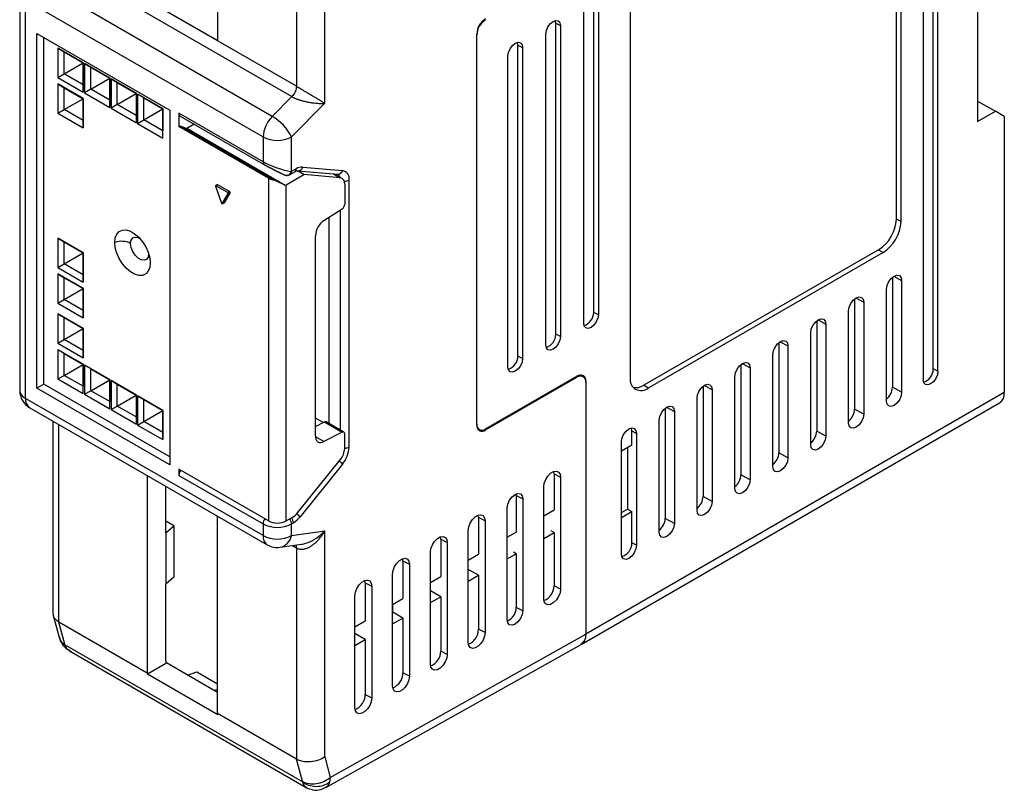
# Model space of a CAD drawing. Header units: millimetres. Extents: x 844 to 1341, y 0 to 352.
# Tile 12 of 14: x 1216 to 1295, y 116 to 178. Entities that reach past the tile are written whole.
import ezdxf

# ---------------------------------------------------------------- set-up
doc = ezdxf.new("R2010")
doc.units = ezdxf.units.MM
doc.header["$LTSCALE"] = 2

msp = doc.modelspace()

# ---------------------------------------------------------------- linework, layer by layer
at = {"color": 7, "linetype": 'Continuous', "lineweight": 25}
for p, q in [((1289.263, 149.797), (1289.263, 214.925)), ((1289.635, 149.604), (1289.635, 214.731)), ((1288.467, 214.057), (1288.467, 148.929)), ((1286.317, 161.757), (1286.317, 199.563)), ((1286.689, 161.564), (1286.689, 199.37)), ((1292.799, 198.447), (1292.799, 169.541)), ((1232.169, 192.836), (1232.169, 176.011)), ((1238.459, 189.205), (1238.459, 172.353)), ((1240.721, 170.999), (1240.721, 189.033)), ((1265.085, 186.898), (1265.085, 149.092)), ((1238.459, 172.353), (1219.508, 183.293)), ((1219.142, 182.471), (1238.093, 171.531)), ((1236.537, 169.954), (1217.587, 180.894)), ((1216.387, 179.903), (1216.387, 148.081)), ((1216.856, 179.249), (1235.806, 168.31)), ((1216.856, 147.428), (1216.856, 179.249)), ((1232.169, 176.011), (1226.564, 179.247)), ((1262.172, 154.31), (1262.172, 179.133)), ((1262.544, 178.94), (1262.544, 154.117)), ((1259.151, 177.389), (1259.113, 177.603)), ((1261.376, 153.442), (1261.376, 178.265)), ((1259.151, 177.389), (1259.523, 177.195)), ((1259.151, 152.566), (1259.151, 177.389)), ((1259.523, 177.195), (1259.523, 152.373)), ((1217.751, 176.564), (1228.357, 170.441)), ((1217.751, 148.255), (1217.751, 176.564)), ((1218.316, 148.581), (1218.316, 176.238)), ((1252.847, 145.334), (1252.847, 176.526)), ((1252.847, 145.416), (1252.847, 176.445)), ((1258.354, 151.698), (1258.354, 176.521)), ((1221.452, 174.225), (1219.429, 175.394)), ((1219.429, 175.394), (1219.429, 173.057)), ((1219.429, 175.394), (1219.929, 175.098)), ((1256.129, 175.645), (1256.091, 175.858)), ((1256.129, 175.645), (1256.501, 175.451)), ((1256.129, 150.822), (1256.129, 175.645)), ((1256.501, 175.451), (1256.501, 150.628)), ((1219.929, 175.098), (1221.446, 174.222)), ((1219.929, 173.346), (1219.929, 175.098)), ((1255.333, 149.954), (1255.333, 174.777)), ((1219.929, 173.346), (1221.446, 174.222)), ((1221.446, 174.222), (1221.452, 174.225)), ((1221.446, 174.222), (1221.446, 172.47)), ((1221.452, 171.888), (1221.452, 174.225)), ((1223.574, 173.001), (1221.55, 174.169)), ((1221.55, 174.169), (1221.55, 171.832)), ((1221.55, 174.169), (1222.051, 173.873)), ((1222.051, 173.873), (1223.568, 172.997)), ((1222.051, 172.121), (1222.051, 173.873)), ((1219.429, 173.057), (1219.929, 173.346)), ((1219.429, 173.057), (1221.452, 171.888)), ((1221.446, 172.47), (1219.929, 173.346)), ((1222.051, 172.121), (1223.568, 172.997)), ((1223.574, 173.001), (1223.568, 172.997)), ((1223.568, 172.997), (1223.568, 171.246)), ((1223.574, 170.664), (1223.574, 173.001)), ((1225.695, 171.776), (1223.671, 172.945)), ((1223.671, 172.945), (1223.671, 170.608)), ((1223.671, 172.945), (1224.172, 172.648)), ((1221.452, 171.368), (1219.429, 172.536)), ((1219.429, 172.536), (1219.429, 170.199)), ((1219.429, 172.536), (1219.929, 172.24)), ((1219.929, 172.24), (1221.446, 171.364)), ((1219.929, 170.488), (1219.929, 172.24)), ((1221.446, 172.47), (1221.452, 171.888)), ((1222.051, 172.121), (1221.55, 171.832)), ((1223.568, 171.246), (1222.051, 172.121)), ((1224.172, 172.648), (1225.689, 171.773)), ((1224.172, 170.897), (1224.172, 172.648)), ((1219.929, 170.488), (1221.446, 171.364)), ((1221.446, 171.364), (1221.452, 171.368)), ((1221.446, 171.364), (1221.446, 169.612)), ((1221.452, 169.031), (1221.452, 171.368)), ((1221.55, 171.832), (1223.574, 170.664)), ((1223.568, 171.246), (1223.574, 170.664)), ((1224.172, 170.897), (1225.689, 171.772)), ((1225.695, 171.776), (1225.689, 171.773)), ((1225.689, 171.773), (1225.689, 170.021)), ((1225.695, 169.439), (1225.695, 171.776)), ((1227.816, 170.552), (1225.793, 171.72)), ((1225.793, 171.72), (1225.793, 169.383)), ((1226.293, 171.424), (1225.793, 171.72)), ((1226.293, 171.424), (1227.81, 170.548)), ((1226.293, 169.672), (1226.293, 171.424)), ((1238.093, 171.531), (1236.537, 169.954)), ((1219.429, 170.199), (1219.929, 170.488)), ((1221.446, 169.612), (1219.929, 170.488)), ((1224.172, 170.897), (1223.671, 170.608)), ((1223.671, 170.608), (1225.695, 169.439)), ((1225.689, 170.021), (1224.172, 170.897)), ((1226.293, 169.672), (1227.81, 170.548)), ((1227.81, 170.548), (1227.816, 170.552)), ((1227.81, 170.548), (1227.81, 168.796)), ((1227.816, 168.215), (1227.816, 170.552)), ((1228.357, 170.441), (1228.357, 142.132)), ((1240.721, 170.999), (1238.069, 168.31)), ((1292.799, 171.174), (1294.213, 170.357)), ((1219.429, 170.199), (1221.452, 169.031)), ((1225.689, 170.021), (1225.695, 169.439)), ((1225.793, 169.383), (1226.293, 169.672)), ((1227.81, 168.796), (1226.293, 169.672)), ((1229.088, 170.203), (1229.088, 169.146)), ((1235.806, 166.325), (1229.088, 170.203)), ((1229.192, 169.974), (1235.91, 166.096)), ((1292.799, 169.541), (1294.213, 170.357)), ((1294.92, 169.949), (1294.213, 170.357)), ((1294.92, 169.949), (1294.92, 147.903)), ((1221.446, 169.612), (1221.452, 169.031)), ((1225.793, 169.383), (1227.816, 168.215)), ((1229.088, 169.146), (1229.193, 169.207)), ((1236.23, 165.023), (1229.088, 169.146)), ((1229.193, 169.207), (1236.706, 164.87)), ((1229.193, 169.207), (1229.71, 168.973)), ((1230.317, 169.324), (1229.71, 168.973)), ((1237.554, 164.445), (1229.71, 168.973)), ((1227.816, 168.215), (1227.81, 168.796)), ((1235.806, 168.31), (1235.806, 166.325)), ((1238.069, 165.553), (1238.069, 168.31)), ((1235.91, 166.096), (1235.924, 166.088)), ((1238.438, 165.766), (1238.069, 165.553)), ((1238.968, 165.908), (1242.135, 165.625)), ((1236.23, 165.023), (1236.23, 137.668)), ((1237.644, 164.492), (1239.059, 165.309)), ((1237.965, 165.324), (1238.334, 165.537)), ((1239.059, 165.309), (1238.55, 165.602)), ((1238.57, 165.615), (1241.736, 165.331)), ((1241.958, 165.049), (1239.059, 165.309)), ((1242.104, 165.004), (1241.501, 165.352)), ((1232.013, 164.378), (1232.486, 163.012)), ((1232.161, 164.503), (1232.02, 164.421)), ((1232.045, 164.418), (1232.186, 164.5)), ((1232.991, 163.872), (1232.045, 164.418)), ((1233.132, 163.954), (1232.186, 164.5)), ((1237.644, 137.668), (1237.644, 164.492)), ((1242.311, 164.546), (1242.311, 162.926)), ((1242.665, 143.559), (1242.665, 164.871)), ((1232.55, 162.975), (1233.023, 163.795)), ((1233.164, 163.876), (1232.691, 163.057)), ((1233.132, 163.954), (1232.991, 163.872)), ((1233.023, 163.795), (1233.164, 163.876)), ((1232.543, 162.968), (1232.684, 163.05)), ((1232.691, 163.057), (1232.55, 162.975)), ((1240.648, 161.632), (1242.11, 162.565)), ((1241.039, 161.882), (1241.039, 145.459)), ((1286.689, 161.564), (1286.317, 161.757)), ((1221.452, 159.062), (1219.429, 160.231)), ((1219.429, 160.231), (1219.429, 157.894)), ((1219.429, 160.231), (1219.929, 159.935)), ((1239.978, 144.424), (1239.978, 160.43)), ((1219.929, 159.935), (1221.446, 159.059)), ((1219.929, 158.183), (1219.929, 159.935)), ((1219.929, 158.183), (1221.446, 159.059)), ((1221.446, 159.059), (1221.452, 159.062)), ((1221.446, 159.059), (1221.446, 157.307)), ((1221.452, 156.725), (1221.452, 159.062)), ((1284.903, 159.308), (1266.165, 148.49)), ((1285.257, 159.082), (1266.518, 148.265)), ((1284.903, 159.308), (1285.257, 159.082)), ((1219.429, 157.894), (1219.929, 158.183)), ((1219.429, 157.894), (1221.452, 156.725)), ((1221.446, 157.307), (1219.929, 158.183)), ((1221.452, 156.204), (1219.429, 157.373)), ((1219.429, 157.373), (1219.429, 155.036)), ((1219.429, 157.373), (1219.929, 157.077)), ((1221.446, 157.307), (1221.452, 156.725)), ((1286.008, 157.124), (1286.008, 148.326)), ((1219.929, 157.077), (1221.446, 156.201)), ((1219.929, 155.325), (1219.929, 157.077)), ((1286.733, 156.862), (1286.733, 147.929)), ((1219.929, 155.325), (1221.446, 156.201)), ((1221.446, 156.201), (1221.452, 156.204)), ((1221.446, 156.201), (1221.446, 154.449)), ((1221.452, 153.867), (1221.452, 156.204)), ((1285.528, 147.233), (1285.528, 156.166)), ((1219.429, 155.036), (1219.929, 155.325)), ((1219.429, 155.036), (1221.452, 153.867)), ((1221.446, 154.449), (1219.929, 155.325)), ((1282.987, 155.38), (1282.987, 146.582)), ((1283.712, 155.118), (1283.712, 146.185)), ((1221.452, 153.02), (1219.429, 154.188)), ((1219.429, 154.188), (1219.429, 151.851)), ((1219.429, 154.188), (1219.929, 153.892)), ((1221.446, 154.449), (1221.452, 153.867)), ((1262.544, 154.117), (1262.172, 154.31)), ((1282.507, 145.489), (1282.507, 154.422)), ((1219.929, 153.892), (1221.446, 153.016)), ((1219.929, 152.14), (1219.929, 153.892)), ((1279.965, 153.636), (1279.965, 144.838)), ((1280.691, 153.373), (1280.691, 144.44)), ((1219.929, 152.14), (1221.446, 153.016)), ((1221.446, 153.016), (1221.452, 153.02)), ((1221.446, 153.016), (1221.446, 151.265)), ((1221.452, 150.683), (1221.452, 153.02)), ((1259.523, 152.373), (1259.151, 152.566)), ((1279.485, 143.745), (1279.485, 152.677)), ((1219.429, 151.851), (1219.929, 152.14)), ((1219.429, 151.851), (1221.452, 150.683)), ((1221.446, 151.265), (1219.929, 152.14)), ((1276.944, 151.892), (1276.944, 143.094)), ((1277.669, 151.629), (1277.669, 142.696)), ((1221.452, 150.162), (1219.429, 151.33)), ((1219.429, 151.33), (1219.429, 148.993)), ((1219.929, 151.034), (1219.429, 151.33)), ((1219.929, 151.034), (1221.446, 150.159)), ((1219.929, 149.283), (1219.929, 151.034)), ((1221.446, 151.265), (1221.452, 150.683)), ((1256.501, 150.628), (1256.129, 150.822)), ((1276.464, 142), (1276.464, 150.933)), ((1219.929, 149.283), (1221.446, 150.158)), ((1221.446, 150.159), (1221.452, 150.162)), ((1221.446, 150.159), (1221.446, 148.407)), ((1221.452, 147.825), (1221.452, 150.162)), ((1223.574, 148.937), (1221.55, 150.106)), ((1221.55, 150.106), (1221.55, 147.769)), ((1222.051, 149.81), (1221.55, 150.106)), ((1273.923, 150.147), (1273.923, 141.35)), ((1219.429, 148.993), (1219.929, 149.283)), ((1221.446, 148.407), (1219.929, 149.283)), ((1222.051, 149.81), (1223.568, 148.934)), ((1222.051, 148.058), (1222.051, 149.81)), ((1261.338, 149.18), (1261.117, 149.307)), ((1274.648, 149.885), (1274.648, 140.952)), ((1289.635, 149.604), (1289.263, 149.797)), ((1218.316, 148.581), (1217.751, 148.255)), ((1228.357, 142.785), (1218.316, 148.581)), ((1219.429, 148.993), (1221.452, 147.825)), ((1222.051, 148.058), (1223.568, 148.934)), ((1223.568, 148.934), (1223.574, 148.937)), ((1223.568, 148.934), (1223.568, 147.182)), ((1223.574, 146.6), (1223.574, 148.937)), ((1225.695, 147.713), (1223.671, 148.881)), ((1223.671, 148.881), (1223.671, 146.544)), ((1223.671, 148.881), (1224.172, 148.585)), ((1224.172, 148.585), (1225.689, 147.709)), ((1224.172, 146.833), (1224.172, 148.585)), ((1253.554, 145.008), (1260.838, 149.212)), ((1253.554, 144.926), (1260.838, 149.131)), ((1261.545, 148.804), (1261.545, 128.635)), ((1261.545, 148.722), (1261.545, 128.635)), ((1266.518, 148.265), (1266.165, 148.49)), ((1273.443, 140.256), (1273.443, 149.189)), ((1228.357, 142.132), (1217.751, 148.255)), ((1221.452, 147.825), (1221.446, 148.407)), ((1221.55, 147.769), (1222.051, 148.058)), ((1221.55, 147.769), (1223.574, 146.6)), ((1223.568, 147.182), (1222.051, 148.058)), ((1224.172, 146.833), (1225.689, 147.709)), ((1225.689, 147.709), (1225.695, 147.713)), ((1225.689, 147.709), (1225.689, 145.958)), ((1225.695, 145.376), (1225.695, 147.713)), ((1227.816, 146.488), (1225.793, 147.657)), ((1225.793, 147.657), (1225.793, 145.319)), ((1225.793, 147.657), (1226.293, 147.36)), ((1294.92, 147.903), (1261.545, 128.635)), ((1270.901, 148.403), (1270.901, 139.605)), ((1271.627, 148.141), (1271.627, 139.208)), ((1286.733, 147.929), (1286.008, 148.326)), ((1235.806, 136.488), (1216.856, 147.428)), ((1223.574, 146.6), (1223.568, 147.182)), ((1226.293, 147.36), (1227.81, 146.485)), ((1226.293, 145.609), (1226.293, 147.36)), ((1261.172, 127.811), (1294.547, 147.078)), ((1270.421, 138.512), (1270.421, 147.445)), ((1217.187, 146.695), (1236.137, 135.755)), ((1223.671, 146.544), (1224.172, 146.833)), ((1223.671, 146.544), (1225.695, 145.376)), ((1225.689, 145.958), (1224.172, 146.833)), ((1226.293, 145.609), (1227.81, 146.484)), ((1227.81, 146.485), (1227.816, 146.488)), ((1227.81, 146.485), (1227.81, 144.733)), ((1227.816, 144.151), (1227.816, 146.488)), ((1267.88, 146.659), (1267.88, 137.861)), ((1268.606, 146.397), (1268.606, 137.464)), ((1283.712, 146.185), (1282.987, 146.582)), ((1219.04, 145.626), (1219.04, 130.301)), ((1225.689, 145.958), (1225.695, 145.376)), ((1225.793, 145.319), (1226.293, 145.609)), ((1225.793, 145.319), (1227.816, 144.151)), ((1227.81, 144.733), (1226.293, 145.609)), ((1240.59, 145.513), (1239.978, 145.866)), ((1239.978, 145.197), (1240.696, 145.568)), ((1240.696, 145.568), (1242.11, 144.751)), ((1242.249, 144.76), (1240.835, 145.577)), ((1267.4, 136.768), (1267.4, 145.701)), ((1227.81, 144.733), (1227.816, 144.151)), ((1242.11, 144.751), (1240.648, 143.996)), ((1242.311, 143.454), (1242.311, 144.623)), ((1252.905, 145.044), (1253.054, 144.958)), ((1265.221, 144.851), (1265.181, 145.076)), ((1265.221, 144.851), (1265.584, 144.652)), ((1265.221, 143.72), (1265.221, 144.851)), ((1265.584, 144.652), (1265.584, 135.72)), ((1280.691, 144.44), (1279.965, 144.838)), ((1264.379, 135.024), (1264.379, 143.957)), ((1265.221, 143.72), (1264.379, 143.234)), ((1264.859, 143.511), (1264.859, 138.612)), ((1277.669, 142.696), (1276.944, 143.094)), ((1238.545, 138.298), (1241.958, 142.543)), ((1242.135, 142.192), (1238.749, 137.98)), ((1236.23, 137.668), (1229.088, 141.791)), ((1229.088, 141.791), (1229.088, 141.301)), ((1259.008, 141.428), (1258.987, 141.605)), ((1259.008, 141.428), (1259.529, 141.157)), ((1259.008, 141.428), (1259.008, 138.547)), ((1226.564, 141.282), (1226.564, 125.522)), ((1229.088, 141.301), (1235.806, 137.423)), ((1259.529, 141.157), (1259.529, 132.224)), ((1274.648, 140.952), (1273.923, 141.35)), ((1228.052, 136.707), (1228.052, 140.423)), ((1255.996, 139.689), (1255.984, 139.818)), ((1258.186, 131.449), (1258.186, 140.382)), ((1255.996, 139.689), (1256.517, 139.418)), ((1255.996, 139.689), (1255.996, 136.778)), ((1256.517, 139.418), (1256.517, 130.485)), ((1271.627, 139.208), (1270.901, 139.605)), ((1255.28, 129.771), (1255.28, 138.704)), ((1258.186, 138.064), (1259.008, 138.547)), ((1264.379, 138.335), (1264.859, 138.612)), ((1264.379, 137.926), (1265.221, 138.413)), ((1264.859, 138.612), (1265.221, 138.413)), ((1265.221, 135.918), (1265.221, 138.413)), ((1228.693, 137.265), (1228.052, 137.635)), ((1232.169, 122.286), (1232.169, 138.046)), ((1237.644, 137.668), (1238.192, 137.984)), ((1238.069, 137.423), (1238.219, 137.51)), ((1252.984, 137.95), (1252.963, 138.127)), ((1252.984, 137.95), (1253.505, 137.679)), ((1252.984, 137.95), (1252.984, 135.008)), ((1253.505, 137.679), (1253.505, 128.746)), ((1268.606, 137.464), (1267.88, 137.861)), ((1228.052, 136.707), (1228.693, 137.265)), ((1228.052, 136.707), (1228.052, 132.624)), ((1228.693, 137.265), (1228.693, 133.183)), ((1235.806, 137.423), (1235.806, 136.488)), ((1238.069, 136.488), (1238.069, 137.423)), ((1238.069, 136.488), (1240.721, 136.862)), ((1240.721, 118.827), (1240.721, 136.862)), ((1252.161, 127.971), (1252.161, 136.904)), ((1255.28, 136.357), (1255.996, 136.778)), ((1258.186, 136.273), (1259.008, 136.74)), ((1259.008, 136.74), (1258.785, 136.869)), ((1259.008, 136.74), (1259.008, 132.495)), ((1249.972, 136.211), (1249.95, 136.388)), ((1249.972, 136.211), (1250.493, 135.94)), ((1249.972, 136.211), (1249.972, 133.239)), ((1250.493, 135.94), (1250.493, 127.007)), ((1265.584, 135.72), (1265.221, 135.918)), ((1237.161, 135.557), (1238.867, 135.797)), ((1238.459, 135.507), (1238.459, 118.655)), ((1249.149, 126.232), (1249.149, 135.165)), ((1255.996, 135.031), (1255.773, 135.16)), ((1246.959, 134.472), (1246.938, 134.649)), ((1246.959, 134.472), (1247.48, 134.201)), ((1246.959, 134.472), (1246.959, 131.47)), ((1252.161, 134.525), (1252.984, 135.008)), ((1252.165, 133.795), (1252.165, 134.527)), ((1255.28, 134.625), (1255.996, 135.031)), ((1255.996, 135.031), (1255.996, 130.756)), ((1247.48, 134.201), (1247.48, 125.268)), ((1252.161, 133.793), (1252.165, 133.795)), ((1252.984, 133.322), (1252.165, 133.795)), ((1228.693, 133.183), (1228.052, 132.624)), ((1243.947, 132.733), (1243.926, 132.911)), ((1243.947, 132.733), (1244.468, 132.462)), ((1243.947, 132.733), (1243.947, 129.7)), ((1246.137, 124.493), (1246.137, 133.426)), ((1249.149, 132.756), (1249.972, 133.239)), ((1249.153, 132.087), (1249.153, 132.758)), ((1252.161, 132.856), (1252.984, 133.322)), ((1252.984, 133.322), (1252.984, 129.017)), ((1228.052, 126.511), (1228.052, 132.624)), ((1244.468, 132.462), (1244.468, 123.529)), ((1249.149, 132.084), (1249.153, 132.087)), ((1249.972, 131.614), (1249.153, 132.087)), ((1259.529, 132.224), (1259.008, 132.495)), ((1243.125, 122.754), (1243.125, 131.687)), ((1246.137, 130.986), (1246.959, 131.47)), ((1249.149, 131.147), (1249.972, 131.614)), ((1249.972, 131.614), (1249.972, 127.278)), ((1246.137, 130.376), (1246.141, 130.378)), ((1246.141, 130.378), (1246.141, 130.989)), ((1246.959, 129.905), (1246.141, 130.378)), ((1256.517, 130.485), (1255.996, 130.756)), ((1219.063, 130.121), (1219.531, 128.374)), ((1226.564, 125.522), (1219.508, 129.595)), ((1219.984, 127.819), (1219.508, 129.595)), ((1243.125, 129.217), (1243.947, 129.7)), ((1246.137, 129.439), (1246.959, 129.905)), ((1246.959, 129.905), (1246.959, 125.539)), ((1243.129, 128.67), (1243.129, 129.22)), ((1253.505, 128.746), (1252.984, 129.017)), ((1219.531, 128.374), (1219.655, 128.045)), ((1241.159, 117.196), (1261.545, 128.635)), ((1243.125, 128.667), (1243.129, 128.67)), ((1243.125, 127.73), (1243.947, 128.197)), ((1243.947, 128.197), (1243.129, 128.67)), ((1243.947, 128.197), (1243.947, 123.8)), ((1238.939, 116.844), (1220, 127.778)), ((1220.368, 127.287), (1239.23, 116.398)), ((1240.815, 116.388), (1261.165, 127.808)), ((1250.493, 127.007), (1249.972, 127.278)), ((1228.104, 126.326), (1228.052, 126.511)), ((1226.585, 125.448), (1228.104, 126.326)), ((1232.169, 123.979), (1228.104, 126.326)), ((1226.564, 125.522), (1226.585, 125.448)), ((1226.585, 125.448), (1232.187, 122.214)), ((1229.785, 125.355), (1230.524, 125.608)), ((1230.524, 125.608), (1232.169, 124.659)), ((1247.48, 125.268), (1246.959, 125.539)), ((1232.169, 124.22), (1231.906, 124.131)), ((1244.468, 123.529), (1243.947, 123.8)), ((1238.459, 118.655), (1232.169, 122.286)), ((1232.187, 122.214), (1232.169, 122.286)), ((1238.934, 116.88), (1238.459, 118.655)), ((1240.721, 118.827), (1241.159, 117.196))]:
    msp.add_line(p, q, dxfattribs=at)
at = {"color": 8, "linetype": 'Continuous', "lineweight": 25}
for p, q in [((1241.42, 165.36), (1241.958, 165.049)), ((1241.958, 162.468), (1241.958, 144.928)), ((1226.674, 159.001), (1226.674, 158.977)), ((1286.115, 157.2), (1286.733, 156.862)), ((1283.094, 155.456), (1283.712, 155.118)), ((1280.072, 153.712), (1280.691, 153.373)), ((1277.051, 151.968), (1277.669, 151.629)), ((1274.03, 150.224), (1274.648, 149.885)), ((1260.767, 149.171), (1260.838, 149.131)), ((1261.541, 148.806), (1261.545, 148.804)), ((1271.008, 148.48), (1271.627, 148.141)), ((1267.987, 146.735), (1268.606, 146.397)), ((1219.508, 129.595), (1219.508, 145.355)), ((1253.554, 144.926), (1253.48, 144.969)), ((1240.648, 143.996), (1239.979, 144.382)), ((1238.135, 135.694), (1238.459, 135.507))]:
    msp.add_line(p, q, dxfattribs=at)
at = {"color": 7, "linetype": 'Continuous', "lineweight": 25, "flags": 128}
for points in [[(1258.354, 176.521), (1258.399, 176.805), (1258.525, 177.097), (1258.715, 177.352), (1258.939, 177.533), (1259.162, 177.61), (1259.352, 177.574), (1259.478, 177.428), (1259.523, 177.195)], [(1255.333, 174.777), (1255.377, 175.06), (1255.504, 175.352), (1255.694, 175.608), (1255.917, 175.789), (1256.141, 175.866), (1256.33, 175.829), (1256.457, 175.684), (1256.501, 175.451)], [(1232.045, 164.418), (1232.036, 164.422), (1232.028, 164.423), (1232.02, 164.421), (1232.015, 164.416), (1232.011, 164.409), (1232.009, 164.4), (1232.01, 164.389), (1232.013, 164.378)], [(1223.973, 159.883), (1224.014, 160.25), (1224.135, 160.548), (1224.329, 160.76), (1224.584, 160.874), (1224.886, 160.883), (1225.217, 160.786), (1225.558, 160.589), (1225.889, 160.304), (1226.191, 159.947), (1226.446, 159.538), (1226.64, 159.102), (1226.761, 158.665), (1226.802, 158.25)], [(1226.802, 158.25), (1226.761, 157.883), (1226.64, 157.585), (1226.446, 157.372), (1226.191, 157.259), (1225.889, 157.25), (1225.558, 157.347), (1225.217, 157.544), (1224.886, 157.829), (1224.584, 158.186), (1224.329, 158.595), (1224.135, 159.03), (1224.014, 159.468), (1223.973, 159.883)], [(1226.674, 158.977), (1226.631, 158.717), (1226.506, 158.539), (1226.314, 158.463), (1226.078, 158.5), (1225.828, 158.645), (1225.592, 158.88), (1225.4, 159.177), (1225.275, 159.499), (1225.232, 159.809)], [(1285.528, 156.166), (1285.574, 156.459), (1285.705, 156.76), (1285.9, 157.024), (1286.131, 157.21), (1286.361, 157.29), (1286.557, 157.252), (1286.688, 157.102), (1286.733, 156.862)], [(1282.507, 154.422), (1282.553, 154.714), (1282.683, 155.016), (1282.879, 155.279), (1283.109, 155.466), (1283.34, 155.546), (1283.536, 155.508), (1283.666, 155.357), (1283.712, 155.118)], [(1262.544, 154.117), (1262.5, 153.833), (1262.373, 153.541), (1262.184, 153.285), (1261.96, 153.105), (1261.736, 153.027), (1261.547, 153.064), (1261.42, 153.21), (1261.376, 153.442)], [(1279.485, 152.677), (1279.531, 152.97), (1279.662, 153.272), (1279.857, 153.535), (1280.088, 153.721), (1280.319, 153.802), (1280.514, 153.764), (1280.645, 153.613), (1280.691, 153.373)], [(1259.523, 152.373), (1259.478, 152.089), (1259.352, 151.797), (1259.162, 151.541), (1258.939, 151.361), (1258.715, 151.283), (1258.525, 151.32), (1258.399, 151.466), (1258.354, 151.698)], [(1276.464, 150.933), (1276.51, 151.226), (1276.641, 151.527), (1276.836, 151.791), (1277.067, 151.977), (1277.297, 152.057), (1277.493, 152.019), (1277.624, 151.869), (1277.669, 151.629)], [(1256.501, 150.628), (1256.457, 150.344), (1256.33, 150.052), (1256.141, 149.797), (1255.917, 149.616), (1255.694, 149.539), (1255.504, 149.576), (1255.377, 149.721), (1255.333, 149.954)], [(1273.443, 149.189), (1273.489, 149.482), (1273.619, 149.783), (1273.815, 150.047), (1274.045, 150.233), (1274.276, 150.313), (1274.472, 150.275), (1274.602, 150.125), (1274.648, 149.885)], [(1289.635, 149.604), (1289.591, 149.32), (1289.464, 149.028), (1289.275, 148.772), (1289.051, 148.592), (1288.828, 148.514), (1288.638, 148.551), (1288.511, 148.697), (1288.467, 148.929)], [(1270.421, 147.445), (1270.467, 147.738), (1270.598, 148.039), (1270.793, 148.303), (1271.024, 148.489), (1271.255, 148.569), (1271.45, 148.531), (1271.581, 148.381), (1271.627, 148.141)], [(1286.733, 147.929), (1286.688, 147.636), (1286.557, 147.335), (1286.361, 147.071), (1286.131, 146.885), (1285.9, 146.805), (1285.705, 146.843), (1285.574, 146.993), (1285.528, 147.233)], [(1267.4, 145.701), (1267.446, 145.994), (1267.577, 146.295), (1267.772, 146.559), (1268.003, 146.745), (1268.233, 146.825), (1268.429, 146.787), (1268.56, 146.637), (1268.606, 146.397)], [(1283.712, 146.185), (1283.666, 145.892), (1283.536, 145.591), (1283.34, 145.327), (1283.109, 145.141), (1282.879, 145.06), (1282.683, 145.098), (1282.553, 145.249), (1282.507, 145.489)], [(1264.379, 143.957), (1264.425, 144.249), (1264.555, 144.551), (1264.751, 144.814), (1264.981, 145.001), (1265.212, 145.081), (1265.408, 145.043), (1265.538, 144.892), (1265.584, 144.652)], [(1280.691, 144.44), (1280.645, 144.148), (1280.514, 143.846), (1280.319, 143.583), (1280.088, 143.396), (1279.857, 143.316), (1279.662, 143.354), (1279.531, 143.505), (1279.485, 143.745)], [(1277.669, 142.696), (1277.624, 142.403), (1277.493, 142.102), (1277.297, 141.838), (1277.067, 141.652), (1276.836, 141.572), (1276.641, 141.61), (1276.51, 141.76), (1276.464, 142)], [(1258.186, 140.382), (1258.226, 140.67), (1258.343, 140.971), (1258.522, 141.247), (1258.741, 141.466), (1258.974, 141.601), (1259.194, 141.635), (1259.372, 141.565), (1259.489, 141.399), (1259.529, 141.157)], [(1274.648, 140.952), (1274.602, 140.659), (1274.472, 140.358), (1274.276, 140.094), (1274.045, 139.908), (1273.815, 139.828), (1273.619, 139.866), (1273.489, 140.016), (1273.443, 140.256)], [(1255.28, 138.704), (1255.327, 139.004), (1255.461, 139.314), (1255.662, 139.584), (1255.898, 139.775), (1256.135, 139.858), (1256.336, 139.819), (1256.47, 139.664), (1256.517, 139.418)], [(1271.627, 139.208), (1271.581, 138.915), (1271.45, 138.614), (1271.255, 138.35), (1271.024, 138.164), (1270.793, 138.084), (1270.598, 138.122), (1270.467, 138.272), (1270.421, 138.512)], [(1252.161, 136.904), (1252.202, 137.192), (1252.319, 137.493), (1252.497, 137.769), (1252.716, 137.988), (1252.95, 138.123), (1253.169, 138.157), (1253.348, 138.087), (1253.464, 137.921), (1253.505, 137.679)], [(1268.606, 137.464), (1268.56, 137.171), (1268.429, 136.87), (1268.233, 136.606), (1268.003, 136.42), (1267.772, 136.34), (1267.577, 136.378), (1267.446, 136.528), (1267.4, 136.768)], [(1249.149, 135.165), (1249.19, 135.453), (1249.306, 135.754), (1249.485, 136.03), (1249.704, 136.249), (1249.937, 136.384), (1250.157, 136.418), (1250.335, 136.348), (1250.452, 136.182), (1250.493, 135.94)], [(1265.584, 135.72), (1265.538, 135.427), (1265.408, 135.125), (1265.212, 134.862), (1264.981, 134.676), (1264.751, 134.595), (1264.555, 134.633), (1264.425, 134.784), (1264.379, 135.024)], [(1246.137, 133.426), (1246.177, 133.714), (1246.294, 134.015), (1246.473, 134.291), (1246.692, 134.51), (1246.925, 134.645), (1247.144, 134.679), (1247.323, 134.609), (1247.44, 134.443), (1247.48, 134.201)], [(1243.125, 131.687), (1243.165, 131.975), (1243.282, 132.276), (1243.46, 132.552), (1243.68, 132.771), (1243.913, 132.906), (1244.132, 132.94), (1244.311, 132.87), (1244.428, 132.704), (1244.468, 132.462)], [(1259.529, 132.224), (1259.489, 131.935), (1259.372, 131.635), (1259.194, 131.358), (1258.974, 131.14), (1258.741, 131.005), (1258.522, 130.971), (1258.343, 131.041), (1258.226, 131.207), (1258.186, 131.449)], [(1256.517, 130.485), (1256.47, 130.185), (1256.336, 129.875), (1256.135, 129.605), (1255.898, 129.414), (1255.662, 129.331), (1255.461, 129.37), (1255.327, 129.525), (1255.28, 129.771)], [(1253.505, 128.746), (1253.464, 128.458), (1253.348, 128.157), (1253.169, 127.881), (1252.95, 127.662), (1252.716, 127.527), (1252.497, 127.493), (1252.319, 127.563), (1252.202, 127.729), (1252.161, 127.971)], [(1250.493, 127.007), (1250.452, 126.719), (1250.335, 126.418), (1250.157, 126.142), (1249.937, 125.923), (1249.704, 125.788), (1249.485, 125.754), (1249.306, 125.824), (1249.19, 125.99), (1249.149, 126.232)], [(1247.48, 125.268), (1247.44, 124.98), (1247.323, 124.679), (1247.144, 124.403), (1246.925, 124.184), (1246.692, 124.049), (1246.473, 124.015), (1246.294, 124.085), (1246.177, 124.251), (1246.137, 124.493)], [(1244.468, 123.529), (1244.428, 123.241), (1244.311, 122.94), (1244.132, 122.664), (1243.913, 122.445), (1243.68, 122.31), (1243.46, 122.276), (1243.282, 122.346), (1243.165, 122.512), (1243.125, 122.754)]]:
    msp.add_lwpolyline(points, dxfattribs=at)
at = {"color": 8, "linetype": 'Continuous', "lineweight": 25, "flags": 128}
msp.add_lwpolyline([(1225.232, 159.809), (1225.275, 160.069), (1225.4, 160.248), (1225.592, 160.323), (1225.828, 160.286), (1225.974, 160.213)], dxfattribs=at)
at = {"color": 7, "linetype": 'Continuous', "lineweight": 25}
for centre, radius, start, end in [((1254.382, 176.456), 1.537, 122.60548, 177.39452), ((1254.382, 176.375), 1.537, 122.60548, 177.39452), ((1229.336, 170.177), 0.249, 173.97747, 234.71035), ((1238.303, 168.184), 2.5, 134.92313, 177.11776), ((1234.53, 166.549), 3.952, 26.44708, 59.47779), ((1236.937, 170.493), 2.459, 242.60967, 297.39033), ((1238.93, 164.989), 0.92, 87.64224, 122.34928), ((1236.866, 166.179), 1.319, 241.20266, 263.03649), ((1237.294, 166.895), 1.549, 298.23578, 299.9895), ((1241.877, 164.617), 0.44, 350.74812, 79.45322), ((1242.014, 164.977), 0.66, 350.74812, 79.45322), ((1232.172, 164.481), 0.024, 52.8186, 115.87094), ((1237.131, 165.384), 1.029, 294.2337, 299.91406), ((1232.958, 163.813), 0.0675, 344.0093, 60.46757), ((1233.099, 163.895), 0.0675, 344.0093, 60.46757), ((1232.56, 163.036), 0.0774, 198.27147, 237.25204), ((1232.532, 162.987), 0.0216, 230.10037, 325.43351), ((1232.675, 163.066), 0.018, 300.3955, 331.00368), ((1241.848, 162.948), 0.464, 304.46664, 357.26576), ((1241.524, 160.356), 1.548, 124.46664, 177.26576), ((1283.247, 161.897), 3.074, 302.60548, 357.39452), ((1283.579, 161.706), 3.114, 302.60548, 357.39452), ((1224.519, 158.415), 1.566, 62.92751, 110.39731), ((1261.06, 154.315), 1.112, 287.93321, 359.76082), ((1258.038, 152.571), 1.112, 287.93321, 359.76082), ((1255.017, 150.826), 1.112, 287.93321, 359.76082), ((1261.114, 148.874), 0.437, 350.78596, 129.20329), ((1261.114, 148.792), 0.437, 350.78596, 129.20329), ((1288.151, 149.802), 1.112, 287.93321, 359.76082), ((1265.959, 148.951), 0.885, 170.78596, 309.20329), ((1265.554, 149.376), 1.076, 257.08492, 304.55781), ((1217.987, 148.081), 1.6, 180, 240.00269), ((1284.717, 148.392), 1.293, 308.87141, 357.08236), ((1294.064, 147.793), 0.863, 304.05635, 7.25583), ((1281.695, 146.648), 1.293, 308.87141, 357.08236), ((1240.773, 145.446), 0.144, 64.71696, 122.51678), ((1253.278, 145.346), 0.437, 170.78596, 309.20329), ((1253.278, 145.264), 0.437, 170.78596, 309.20329), ((1242.184, 144.645), 0.129, 350.13268, 124.66309), ((1278.674, 144.904), 1.293, 308.87141, 357.08236), ((1240.403, 144.35), 0.431, 170.13268, 304.66309), ((1240.778, 143.525), 1.535, 320.22793, 357.36071), ((1240.365, 143.665), 2.302, 320.22793, 357.36071), ((1275.653, 143.16), 1.293, 308.87141, 357.08236), ((1229.844, 141.268), 0.756, 144.29615, 177.48976), ((1272.631, 141.415), 1.293, 308.87141, 357.08236), ((1269.61, 139.671), 1.293, 308.87141, 357.08236), ((1237.519, 139.099), 1.302, 301.1059, 322.02127), ((1236.937, 139.033), 1.537, 242.60967, 297.39033), ((1237.21, 139.182), 1.952, 301.1059, 322.02127), ((1266.589, 137.927), 1.293, 308.87141, 357.08236), ((1236.937, 139.607), 2.459, 242.60967, 297.39033), ((1236.937, 138.672), 2.459, 242.60967, 297.39033), ((1264.055, 135.923), 1.166, 287.86089, 359.77115), ((1236.937, 137.141), 1.6, 240.00269, 278.01804), ((1257.736, 132.492), 1.273, 291.31512, 0.15252), ((1254.783, 130.779), 1.213, 294.46657, 358.90463), ((1251.711, 129.014), 1.273, 291.31512, 0.15252), ((1260.663, 128.538), 0.887, 305.01333, 6.29885), ((1248.699, 127.275), 1.273, 291.31512, 0.15252), ((1245.687, 125.536), 1.273, 291.31512, 0.15252), ((1242.675, 123.797), 1.273, 291.31512, 0.15252)]:
    msp.add_arc(centre, radius, start, end, dxfattribs=at)
at = {"color": 8, "linetype": 'Continuous', "lineweight": 25}
for centre, radius, start, end in [((1236.053, 166.299), 0.249, 173.97747, 234.71035), ((1238.2, 165.736), 0.24, 304.05635, 7.25583), ((1238.572, 166.029), 0.414, 269.8018, 343.11548), ((1237.818, 165.529), 0.252, 305.98833, 5.59504), ((1241.749, 165.732), 0.4, 268.26187, 344.6162), ((1241.539, 164.989), 0.4, 17.65823, 57.75669), ((1242.32, 165.525), 0.739, 266.3887, 297.78343), ((1217.188, 148.161), 0.805, 185.6948, 245.62534), ((1217.641, 147.342), 0.79, 173.7617, 234.92612), ((1242.326, 144.196), 0.721, 268.8559, 298.04024), ((1240.93, 141.265), 1.52, 37.57199, 51.19059), ((1237.505, 137.015), 1.575, 37.80648, 51.01511), ((1236.552, 137.394), 0.746, 144.06523, 177.72068), ((1237.313, 137.39), 0.756, 2.51024, 35.70385), ((1237.473, 137.48), 0.746, 2.27932, 35.93477), ((1236.591, 136.402), 0.79, 173.7617, 234.92612), ((1236.918, 136.702), 1.17, 281.95068, 349.48441)]:
    msp.add_arc(centre, radius, start, end, dxfattribs=at)
at = {"color": 7, "linetype": 'Continuous', "lineweight": 25}
for points, knots in [([(1238.459, 172.353), (1238.459, 172.229), (1238.425, 172.074), (1238.291, 171.773), (1238.193, 171.633), (1238.093, 171.531)], [0, 0, 0, 0, 0.5, 0.5, 1, 1, 1, 1]), ([(1238.459, 172.353), (1238.482, 172.34), (1238.529, 172.313), (1238.606, 172.268), (1238.687, 172.221), (1238.773, 172.17), (1238.864, 172.116), (1238.959, 172.059), (1239.058, 172.001), (1239.16, 171.94), (1239.266, 171.877), (1239.375, 171.812), (1239.511, 171.732), (1239.676, 171.633), (1239.875, 171.512), (1240.087, 171.385), (1240.306, 171.254), (1240.526, 171.122), (1240.654, 171.041), (1240.721, 170.999)], [0, 0, 0, 0, 0.031584, 0.063761, 0.096686, 0.1305, 0.165339, 0.201322, 0.23856, 0.277152, 0.317189, 0.358749, 0.401904, 0.474522, 0.55777, 0.651833, 0.756836, 0.87287, 1, 1, 1, 1]), ([(1238.093, 171.531), (1238.119, 171.516), (1238.17, 171.487), (1238.255, 171.444), (1238.345, 171.402), (1238.441, 171.362), (1238.542, 171.323), (1238.647, 171.286), (1238.756, 171.25), (1238.868, 171.216), (1238.983, 171.185), (1239.1, 171.155), (1239.268, 171.117), (1239.487, 171.074), (1239.751, 171.033), (1240.011, 171.004), (1240.263, 170.987), (1240.504, 170.983), (1240.649, 170.994), (1240.721, 170.999)], [0, 0, 0, 0, 0.034453, 0.068985, 0.103768, 0.138951, 0.17466, 0.210999, 0.248055, 0.285895, 0.32457, 0.364129, 0.404614, 0.495569, 0.590691, 0.689439, 0.791112, 0.894915, 1, 1, 1, 1]), ([(1235.871, 166.126), (1235.925, 166.096), (1236.035, 166.034), (1236.237, 165.925), (1236.464, 165.807), (1236.808, 165.629), (1237.155, 165.455), (1237.459, 165.304), (1237.574, 165.249), (1237.633, 165.221)], [0, 0, 0, 0, 0.092043, 0.189626, 0.295781, 0.412782, 0.681841, 0.835026, 1, 1, 1, 1]), ([(1235.924, 166.088), (1235.927, 166.087), (1235.939, 166.08), (1235.974, 166.06), (1236.062, 166.01), (1236.198, 165.935), (1236.453, 165.798), (1236.725, 165.657), (1236.963, 165.538), (1237.144, 165.449), (1237.345, 165.351), (1237.475, 165.291), (1237.549, 165.257)], [0, 0, 0, 0, 0.005259, 0.022528, 0.064106, 0.162809, 0.252024, 0.466338, 0.5929, 0.673193, 0.813483, 1, 1, 1, 1]), ([(1238.027, 165.53), (1238.02, 165.508), (1238.005, 165.466), (1237.976, 165.409), (1237.944, 165.359), (1237.909, 165.318), (1237.872, 165.285), (1237.835, 165.258), (1237.798, 165.239), (1237.761, 165.226), (1237.725, 165.219), (1237.691, 165.217), (1237.658, 165.219), (1237.627, 165.225), (1237.599, 165.233), (1237.573, 165.244), (1237.557, 165.253), (1237.549, 165.257)], [0, 0, 0, 0, 0.09124, 0.178972, 0.263151, 0.343753, 0.420772, 0.494218, 0.564114, 0.630491, 0.693388, 0.752844, 0.808904, 0.86161, 0.911002, 0.95712, 1, 1, 1, 1]), ([(1237.796, 165.243), (1237.83, 165.257), (1237.889, 165.281), (1237.943, 165.312), (1237.965, 165.324)], [0, 0, 0, 0, 0.581046, 1, 1, 1, 1]), ([(1238.334, 165.537), (1238.363, 165.553), (1238.447, 165.598), (1238.534, 165.616), (1238.56, 165.615), (1238.57, 165.615)], [0, 0, 0, 0, 0.251901, 0.726935, 1, 1, 1, 1]), ([(1241.736, 165.331), (1241.741, 165.331), (1241.752, 165.329), (1241.751, 165.328), (1241.751, 165.328)], [0, 0, 0, 0, 0.4940625, 1, 1, 1, 1]), ([(1237.554, 164.445), (1237.44, 164.498), (1237.299, 164.566), (1237.002, 164.715), (1236.846, 164.795), (1236.706, 164.87)], [0, 0, 0, 0, 0.5, 0.5, 1, 1, 1, 1]), ([(1238.459, 135.507), (1238.484, 135.494), (1238.536, 135.466), (1238.618, 135.436), (1238.705, 135.416), (1238.796, 135.404), (1238.889, 135.402), (1238.985, 135.41), (1239.084, 135.426), (1239.185, 135.451), (1239.287, 135.484), (1239.39, 135.527), (1239.536, 135.599), (1239.723, 135.714), (1239.946, 135.889), (1240.162, 136.094), (1240.367, 136.327), (1240.557, 136.583), (1240.666, 136.768), (1240.721, 136.862)], [0, 0, 0, 0, 0.034453, 0.068985, 0.103768, 0.138951, 0.17466, 0.210999, 0.248055, 0.285895, 0.32457, 0.364129, 0.404614, 0.495569, 0.590691, 0.689439, 0.791112, 0.894915, 1, 1, 1, 1]), ([(1238.867, 135.798), (1238.868, 135.798), (1238.982, 135.804), (1239.346, 135.91), (1240.026, 136.211), (1240.466, 136.622), (1240.721, 136.862)], [0, 0, 0, 0, 0.002198, 0.163345, 0.513074, 1, 1, 1, 1]), ([(1219.508, 129.595), (1219.361, 129.702), (1219.089, 129.899), (1219.074, 130.176), (1219.068, 130.303)], [0, 0, 0, 0, 0.540015, 1, 1, 1, 1]), ([(1219.644, 128.067), (1219.704, 127.96), (1219.817, 127.757), (1220.1, 127.459), (1220.346, 127.322), (1220.489, 127.243)], [0, 0, 0, 0, 0.323506, 0.607907, 1, 1, 1, 1]), ([(1261.545, 128.635), (1261.526, 128.434), (1261.491, 128.058), (1261.257, 127.904), (1261.148, 127.832)], [0, 0, 0, 0, 0.535846, 1, 1, 1, 1]), ([(1240.721, 118.827), (1240.588, 118.73), (1240.42, 118.639), (1240.031, 118.5), (1239.811, 118.452), (1239.369, 118.418), (1239.149, 118.433), (1238.76, 118.513), (1238.592, 118.578), (1238.459, 118.655)], [0, 0, 0, 0, 0.25, 0.25, 0.5, 0.5, 0.75, 0.75, 1, 1, 1, 1]), ([(1238.934, 116.88), (1239.083, 116.794), (1239.259, 116.734), (1239.642, 116.673), (1239.849, 116.672), (1240.26, 116.731), (1240.465, 116.79), (1240.843, 116.959), (1241.016, 117.069), (1241.159, 117.196)], [0, 0, 0, 0, 0.25, 0.25, 0.5, 0.5, 0.75, 0.75, 1, 1, 1, 1]), ([(1241.117, 116.826), (1241.122, 116.85), (1241.135, 116.9), (1241.149, 116.985), (1241.158, 117.084), (1241.158, 117.157), (1241.159, 117.196)], [0, 0, 0, 0, 0.210204, 0.446982, 0.710298, 1, 1, 1, 1]), ([(1238.939, 116.844), (1238.939, 116.85), (1238.939, 116.86), (1238.936, 116.873), (1238.934, 116.88)], [0, 0, 0, 0, 0.499441, 1, 1, 1, 1]), ([(1238.939, 116.844), (1239.07, 116.742), (1239.231, 116.65), (1239.6, 116.52), (1239.808, 116.482), (1240.227, 116.476), (1240.437, 116.509), (1240.814, 116.633), (1240.981, 116.723), (1241.117, 116.826)], [0, 0, 0, 0, 0.25, 0.25, 0.5, 0.5, 0.75, 0.75, 1, 1, 1, 1]), ([(1239.22, 116.404), (1239.398, 116.324), (1239.766, 116.159), (1240.347, 116.166), (1240.663, 116.335), (1240.795, 116.406)], [0, 0, 0, 0, 0.35201, 0.730729, 1, 1, 1, 1])]:
    msp.add_open_spline(points, degree=3, knots=knots, dxfattribs=at)
for points in [[(1238.027, 165.53), (1237.412, 165.621), (1236.414, 165.974), (1235.806, 166.325)], [(1220, 127.778), (1219.993, 127.792), (1219.987, 127.806), (1219.984, 127.819)]]:
    msp.add_open_spline(points, degree=3, dxfattribs=at)
at = {"color": 8, "linetype": 'Continuous', "lineweight": 25}
for points, knots in [([(1238.408, 135.732), (1238.417, 135.718), (1238.453, 135.661), (1238.456, 135.573), (1238.459, 135.507)], [0, 0, 0, 0, 0.253476, 1, 1, 1, 1]), ([(1219.56, 128.383), (1219.577, 128.3), (1219.625, 128.07), (1219.844, 127.917), (1219.984, 127.819)], [0, 0, 0, 0, 0.362165, 1, 1, 1, 1]), ([(1219.676, 128.063), (1219.686, 128.026), (1219.722, 127.891), (1219.882, 127.825), (1220, 127.778)], [0, 0, 0, 0, 0.268968, 1, 1, 1, 1]), ([(1220.382, 127.309), (1220.3, 127.354), (1220.121, 127.452), (1220.042, 127.663), (1220, 127.778)], [0, 0, 0, 0, 0.457541, 1, 1, 1, 1]), ([(1238.939, 116.844), (1238.977, 116.724), (1239.041, 116.523), (1239.185, 116.448), (1239.243, 116.418)], [0, 0, 0, 0, 0.5955393, 1, 1, 1, 1]), ([(1240.795, 116.406), (1240.862, 116.44), (1241.009, 116.515), (1241.079, 116.717), (1241.117, 116.826)], [0, 0, 0, 0, 0.457226, 1, 1, 1, 1])]:
    msp.add_open_spline(points, degree=3, knots=knots, dxfattribs=at)

doc.saveas('drawing.dxf')
